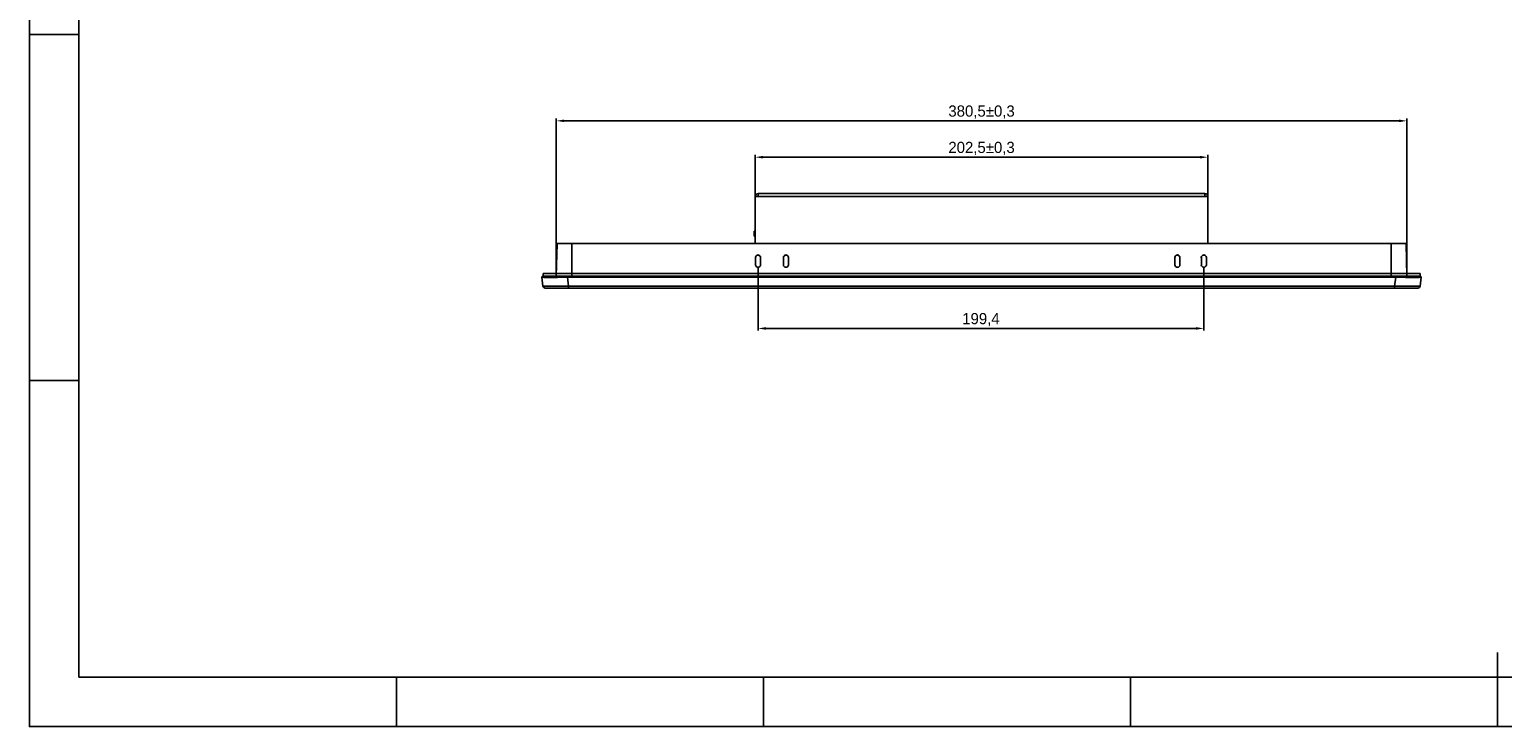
# Model space of a CAD drawing. Header units: millimetres. Extents: x 341 to 2770, y 512 to 8340.
# Tile 1 of 24: x 1456 to 2115, y 7411 to 7723. Entities that reach past the tile are written whole.
import ezdxf

# ---------------------------------------------------------------- set-up
doc = ezdxf.new("R2010")
doc.units = ezdxf.units.MM
doc.header["$LTSCALE"] = 5
doc.header["$PDSIZE"] = -1
doc.layers.add('标注线', color=3, linetype='Continuous')
doc.dimstyles.new('ISO-25$0', dxfattribs={"dimtxt": 7, "dimasz": 1.5, "dimexe": 0.3, "dimexo": 0.2, "dimgap": 0.2, "dimtad": 0, "dimzin": 1, "dimdsep": 46, "dimtxsty": 'Standard', "dimcen": 0.5, "dimadec": 0, "dimazin": 0, "dimtp": 1.2, "dimtm": 1.2, "dimtfac": 1, "dimtmove": 0, "dimatfit": 3, "dimfxl": 1, "dimtolj": 1, "dimarcsym": 0})

# ---------------------------------------------------------------- blocks, each defined once
blk = doc.blocks.new('*D808')
at = {"color": 0, "lineweight": -2}
for p, q in [((1782.05, 7616.76), (1782.05, 7588.42)), ((1981.49, 7616.76), (1981.49, 7588.42)), ((1785.55, 7589.42), (1977.99, 7589.42))]:
    blk.add_line(p, q, dxfattribs=at)
at = {"color": 0}
for points in [[(1785.55, 7590.01), (1785.55, 7588.84), (1782.05, 7589.42)], [(1977.99, 7590.01), (1977.99, 7588.84), (1981.49, 7589.42)]]:
    blk.add_solid(points, dxfattribs=at)
at = {"layer": 'Defpoints', "color": 0}
for p in [(1782.05, 7616.76), (1981.49, 7616.76), (1981.49, 7589.42)]:
    blk.add_point(p, dxfattribs=at)
at = {"color": 0, "insert": (1881.77, 7593.34), "char_height": 5, "attachment_point": 5}
blk.add_mtext('199,4', dxfattribs=at)
blk = doc.blocks.new('*D809')
at = {"color": 0, "lineweight": -2}
for p, q in [((1691.82, 7614.05), (1691.82, 7683.28)), ((1695.32, 7682.28), (2068.78, 7682.28)), ((2072.28, 7614.05), (2072.28, 7683.28))]:
    blk.add_line(p, q, dxfattribs=at)
at = {"color": 0}
for points in [[(1695.32, 7682.87), (1695.32, 7681.7), (1691.82, 7682.28)], [(2068.78, 7682.87), (2068.78, 7681.7), (2072.28, 7682.28)]]:
    blk.add_solid(points, dxfattribs=at)
at = {"layer": 'Defpoints', "color": 0}
for p in [(2072.28, 7682.28), (1691.82, 7614.05), (2072.28, 7614.05)]:
    blk.add_point(p, dxfattribs=at)
at = {"color": 0, "insert": (1882.05, 7686.2), "char_height": 5, "attachment_point": 5}
blk.add_mtext('380,5±0,3', dxfattribs=at)
blk = doc.blocks.new('*D812')
at = {"color": 0, "lineweight": -2}
for p, q in [((1780.8, 7648.45), (1780.8, 7667.02)), ((1784.3, 7666.02), (1979.8, 7666.02)), ((1983.3, 7648.45), (1983.3, 7667.02))]:
    blk.add_line(p, q, dxfattribs=at)
at = {"color": 0}
for points in [[(1784.3, 7666.61), (1784.3, 7665.44), (1780.8, 7666.02)], [(1979.8, 7666.61), (1979.8, 7665.44), (1983.3, 7666.02)]]:
    blk.add_solid(points, dxfattribs=at)
at = {"layer": 'Defpoints', "color": 0}
for p in [(1983.3, 7666.02), (1780.8, 7648.45), (1983.3, 7648.45)]:
    blk.add_point(p, dxfattribs=at)
at = {"color": 0, "insert": (1882.05, 7669.94), "char_height": 5, "attachment_point": 5}
blk.add_mtext('202,5±0,3', dxfattribs=at)

msp = doc.modelspace()

# ---------------------------------------------------------------- linework, layer by layer
at = {"color": 0, "linetype": 'Continuous', "lineweight": 25}
for p, q in [((1780.8, 7627.45), (1780.8, 7648.45)), ((1780.8, 7648.45), (1782.1, 7648.45)), ((1782.1, 7649.75), (1982, 7649.75)), ((1782.1, 7649.75), (1782.1, 7648.45)), ((1782.1, 7648.45), (1982, 7648.45)), ((1982, 7648.45), (1982, 7649.75)), ((1982, 7648.45), (1983.3, 7648.45)), ((1983.3, 7648.45), (1983.3, 7627.45)), ((1780.32, 7632.87), (1780.8, 7632.87)), ((1780.32, 7630.71), (1780.32, 7632.87)), ((1692.17, 7627.45), (1691.79, 7612.85)), ((1692.17, 7627.45), (1698.75, 7627.45)), ((1698.75, 7627.45), (2065.35, 7627.45)), ((1698.75, 7627.45), (1698.75, 7612.85)), ((1780.32, 7630.71), (1780.8, 7630.71)), ((2065.35, 7627.45), (2071.93, 7627.45)), ((2065.35, 7627.45), (2065.35, 7612.85)), ((2071.93, 7627.45), (2072.31, 7612.85)), ((1780.93, 7621.14), (1780.93, 7617.89)), ((1783.18, 7617.89), (1783.18, 7621.14)), ((1793.43, 7621.14), (1793.43, 7617.89)), ((1795.68, 7617.89), (1795.68, 7621.14)), ((1968.51, 7621.14), (1968.51, 7617.89)), ((1970.76, 7617.89), (1970.76, 7621.14)), ((1980.37, 7621.14), (1980.37, 7617.89)), ((1982.62, 7617.89), (1982.62, 7621.14)), ((1685.86, 7608.33), (1685.37, 7612.29)), ((1685.87, 7612.85), (1696.78, 7612.85)), ((1696.78, 7612.29), (1696.78, 7612.85)), ((1696.78, 7612.85), (2067.32, 7612.85)), ((2067.32, 7612.29), (1696.78, 7612.29)), ((1696.78, 7612.29), (1697.27, 7608.33)), ((2066.83, 7608.33), (2067.32, 7612.29)), ((2067.32, 7612.29), (2067.32, 7612.85)), ((2067.32, 7612.85), (2078.24, 7612.85)), ((2078.73, 7612.29), (2078.25, 7608.33)), ((1697.27, 7607.45), (1686.85, 7607.45)), ((1697.27, 7608.33), (2066.83, 7608.33)), ((1697.27, 7608.33), (1697.27, 7607.45)), ((2066.83, 7607.45), (1697.27, 7607.45)), ((2066.83, 7608.33), (2066.83, 7607.45)), ((2077.25, 7607.45), (2066.83, 7607.45))]:
    msp.add_line(p, q, dxfattribs=at)
for p, q in [((1685.87, 7612.85), (1685.87, 7614.05)), ((1685.87, 7614.05), (2078.24, 7614.05))]:
    msp.add_line(p, q)
at = {"color": 0}
for p, q in [((2078.24, 7614.05), (2072.28, 7614.05)), ((2078.24, 7612.85), (2078.24, 7614.05))]:
    msp.add_line(p, q, dxfattribs=at)
at = {"color": 0, "linetype": 'Continuous', "lineweight": 25}
for centre, radius, start, end in [((1782.1, 7648.45), 1.3, 90, 180), ((1782.1, 7648.45), 0.1, 90, 180), ((1982, 7648.45), 1.3, 0, 90), ((1982, 7648.45), 0.1, 0, 90), ((1782.05, 7621.14), 1.13, 0.0158, 179.9842), ((1782.05, 7617.89), 1.13, 180.0158, 359.9842), ((1794.55, 7621.14), 1.13, 0.0158, 179.9842), ((1794.55, 7617.89), 1.13, 180.0158, 359.9842), ((1969.64, 7621.14), 1.13, 0.0158, 179.9842), ((1969.64, 7617.89), 1.13, 180.0158, 359.9842), ((1981.49, 7621.14), 1.13, 0.0158, 179.9842), ((1981.49, 7617.89), 1.13, 180.0158, 359.9842), ((1685.87, 7612.35), 0.5, 90, 187), ((2078.24, 7612.35), 0.5, 353, 90), ((1686.85, 7608.45), 1, 187, 270), ((2077.25, 7608.45), 1, 270, 353)]:
    msp.add_arc(centre, radius, start, end, dxfattribs=at)
for centre, major_axis, ratio, start_param, end_param in [((1782.05, 7621.07), (0, 1.13), 0.999657, 4.712389, 7.853982), ((1794.55, 7621.07), (0, 1.13), 0.999657, 4.712389, 7.853982), ((1969.64, 7621.07), (0, 1.13), 0.999657, 4.712389, 7.853982), ((1981.49, 7621.07), (0, 1.13), 0.999657, 4.712389, 7.853982), ((1696.95, 7612.35), (11.58, 0.06), 0.005188, 3.142202, 4.698146), ((2067.15, 7612.35), (11.58, -0.06), 0.005188, 4.726632, 6.282576), ((1697.43, 7608.45), (11.57, 0.12), 0.010389, 3.142757, 4.698701), ((2066.68, 7608.45), (11.57, -0.12), 0.010389, 4.726077, 6.282021)]:
    msp.add_ellipse(centre, major_axis=major_axis, ratio=ratio, start_param=start_param, end_param=end_param, dxfattribs=at)
at = {"layer": '标注线', "color": 0}
msp.add_line((1892.45, 7433.44), (2747.54, 7433.44), dxfattribs=at)
for points in [[(2769.65, 8340.07), (2769.65, 7411.33), (1456.14, 7411.33), (1456.14, 8340.07)], [(1478.25, 8317.96), (1478.25, 7433.44), (2747.54, 7433.44), (2747.54, 8317.96)]]:
    msp.add_lwpolyline(points, close=True, dxfattribs=at)
for points in [[(1456.14, 7720.91), (1478.25, 7720.91)], [(1456.14, 7566.12), (1478.25, 7566.12)], [(2112.9, 7411.33), (2112.9, 7444.5)], [(1620.33, 7411.33), (1620.33, 7433.44)], [(1784.52, 7411.33), (1784.52, 7433.44)], [(1948.71, 7411.33), (1948.71, 7433.44)]]:
    msp.add_lwpolyline(points, dxfattribs=at)

# ---------------------------------------------------------------- dimensions: what is measured, and where the dimension line sits
at = {"color": 0}
for base, p1, p2, override, picture, middle in [((2072.28, 7682.28), (1691.82, 7614.05), (2072.28, 7614.05), {"dimtxt": 5, "dimasz": 3.5, "dimexe": 1, "dimexo": 0, "dimgap": 1, "dimtad": 1, "dimtih": 1, "dimtoh": 1, "dimdec": 1, "dimzin": 0, "dimdsep": 44, "dimcen": 2.5, "dimadec": 2, "dimtol": 1, "dimtp": 0.3, "dimtm": 0.3, "dimtdec": 1, "dimtolj": 0, "dimtzin": 0}, '*D809', (1882.05, 7686.2)), ((1983.3, 7666.02), (1780.8, 7648.45), (1983.3, 7648.45), {"dimtxt": 5, "dimasz": 3.5, "dimexe": 1, "dimexo": 0, "dimgap": 1, "dimtad": 1, "dimtih": 1, "dimtoh": 1, "dimdec": 1, "dimzin": 0, "dimdsep": 44, "dimcen": 2.5, "dimadec": 2, "dimtol": 1, "dimtp": 0.3, "dimtm": 0.3, "dimtdec": 1, "dimtolj": 0, "dimtzin": 0}, '*D812', (1882.05, 7669.94)), ((1981.49, 7589.42), (1782.05, 7616.76), (1981.49, 7616.76), {"dimtxt": 5, "dimasz": 3.5, "dimexe": 1, "dimexo": 0, "dimgap": 1, "dimtad": 1, "dimtih": 1, "dimtoh": 1, "dimdec": 1, "dimzin": 0, "dimdsep": 44, "dimcen": 2.5, "dimadec": 2, "dimtp": 0.2, "dimtm": 0.2, "dimtdec": 1, "dimtolj": 0, "dimtzin": 0}, '*D808', (1881.77, 7593.34))]:
    dim = msp.add_linear_dim(base=base, p1=p1, p2=p2, dimstyle='ISO-25$0', override=override, dxfattribs=at)
    dim.commit()
    dim.dimension.update_dxf_attribs({"geometry": picture, "text_midpoint": middle})

doc.saveas('drawing.dxf')
